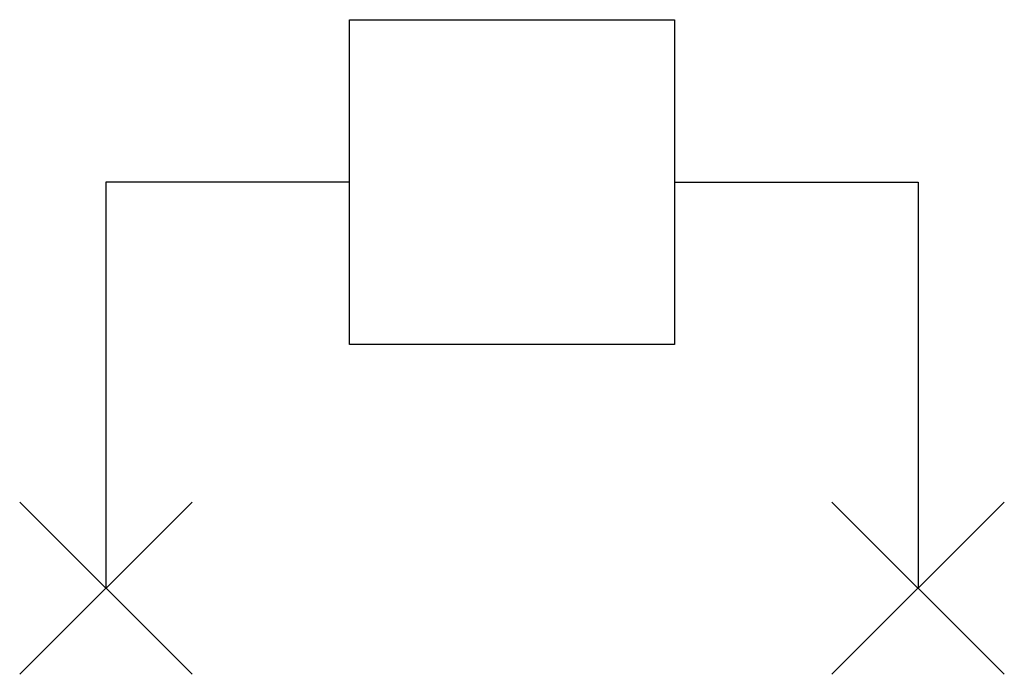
# Model space of a CAD drawing. Header units: millimetres. Extents: x -3.03 to 3.03, y -3.03 to 1.
import ezdxf

# ---------------------------------------------------------------- set-up
doc = ezdxf.new("R2010")
doc.units = ezdxf.units.MM
doc.layers.add('jidou1', color=3, linetype='Continuous')
doc.layers.add('KEISO', color=7, linetype='Continuous')

# ---------------------------------------------------------------- blocks, each defined once
blk = doc.blocks.new('DPE2')
at = {"layer": 'KEISO', "color": 3}
for p, q in [((-1, 0), (-2.5, 0)), ((-2.5, 0), (-2.5, -2.5)), ((1, 0), (2.5, 0)), ((2.5, 0), (2.5, -2.5)), ((-1.9697, -1.9697), (-3.0303, -3.0303)), ((-1.9697, -3.0303), (-3.0303, -1.9697)), ((1.9697, -1.9697), (3.0303, -3.0303)), ((1.9697, -3.0303), (3.0303, -1.9697))]:
    blk.add_line(p, q, dxfattribs=at)
blk.add_lwpolyline([(1, 1), (1, -1), (-1, -1), (-1, 1), (1, 1)], dxfattribs=at)

msp = doc.modelspace()

# ---------------------------------------------------------------- block references
at = {"layer": 'jidou1', "color": 3, "linetype": 'Continuous'}
msp.add_blockref('DPE2', (0, 0), dxfattribs=at)

doc.saveas('drawing.dxf')
